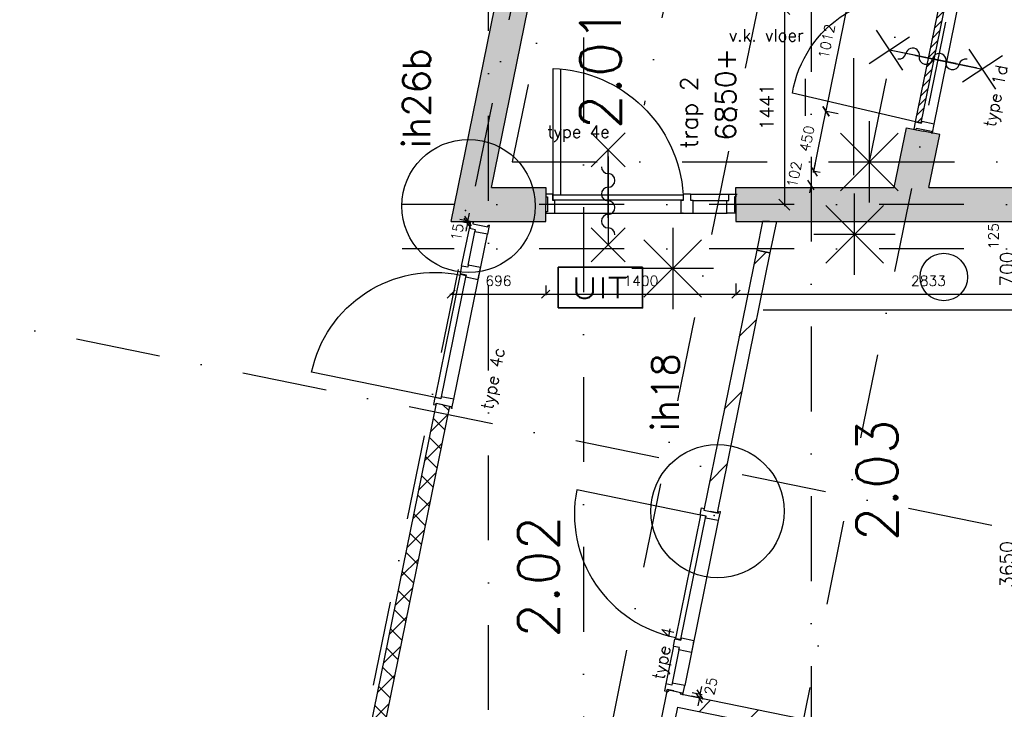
# Model space of a CAD drawing. Extents: x -33346 to 151546, y -8083 to 129543.
# Tile 60 of 68: x 32878 to 40124, y 85055 to 90134. Entities that reach past the tile are written whole.
import ezdxf
from ezdxf.enums import TextEntityAlignment as Align

# ---------------------------------------------------------------- set-up
doc = ezdxf.new("R2010")
doc.units = 0
doc.header["$LTSCALE"] = 50
doc.header["$MEASUREMENT"] = 0
doc.header["$PDSIZE"] = -1
doc.linetypes.add('DASHDOT', pattern=[25, 12.5, -6.25, 0, -6.25])
doc.linetypes.add('XREF2$0$DASHDOT', pattern=[25, 12.5, -6.25, 0, -6.25])
doc.layers.get('0').update_dxf_attribs({"linetype": 'CONTINUOUS'})
doc.layers.get('DEFPOINTS').update_dxf_attribs({"linetype": 'CONTINUOUS'})
for name, color, linetype in [('00', 7, 'CONTINUOUS'), ('_BRANDCOMPART', 6, 'DASHDOT'), ('_DETAILNUMMERS', 4, 'CONTINUOUS'), ('_DETAILNUMMERSTEKST', 4, 'CONTINUOUS'), ('A--A21--_F12--', 7, 'CONTINUOUS'), ('A--A21--_F123-', 9, 'CONTINUOUS'), ('A--A22--_F123-', 9, 'CONTINUOUS'), ('A--A32--_F-2--', 9, 'CONTINUOUS'), ('A--L21--', 3, 'CONTINUOUS'), ('A--L21--_F12--', 7, 'CONTINUOUS'), ('A--L21A1_BUITENWAND', 1, 'CONTINUOUS'), ('A--L22--_F-2--', 7, 'CONTINUOUS'), ('A--L32--', 7, 'CONTINUOUS'), ('A--L32--_F-23-', 2, 'CONTINUOUS'), ('A--L32--_F123-', 1, 'CONTINUOUS'), ('A--L32--_F123-DRAAIR', 7, 'CONTINUOUS'), ('A--L63--', 7, 'CONTINUOUS'), ('A--L63--_F123-', 7, 'CONTINUOUS'), ('A--L65--', 7, 'CONTINUOUS'), ('A--L65--_F-23-', 7, 'CONTINUOUS'), ('A--L65--_F123-', 7, 'CONTINUOUS'), ('A--L74--', 7, 'CONTINUOUS'), ('A--L90--', 7, 'CONTINUOUS'), ('A--M$1A-_F123-', 1, 'CONTINUOUS'), ('A--M1$A-_F123-', 1, 'CONTINUOUS'), ('A--T$1A-25_TEKST', 2, 'CONTINUOUS'), ('A--T$1A-_F123-_RNR', 4, 'CONTINUOUS'), ('A--T01A-18_TEKST', 1, 'CONTINUOUS'), ('A--T01A-70_TEKST', 5, 'CONTINUOUS'), ('A--T63--_F123-', 1, 'CONTINUOUS'), ('TEKST_KOZIJNMERK', 2, 'CONTINUOUS'), ('X--LR---_CP', 7, 'CONTINUOUS'), ('XREF2$0$A--L$7A-_STRAMIEN', 1, 'XREF2$0$DASHDOT'), ('XREF2$0$A--L$7AC3-_STRAMIE', 3, 'XREF2$0$DASHDOT'), ('XREF2$0$A--M$1A-_F123-', 1, 'CONTINUOUS')]:
    doc.layers.add(name, color=color, linetype=linetype)
doc.styles.add('ALFA-0_25', font='ROMANS')
doc.styles.add('B-01', font='SIMPLEX.SHX', dxfattribs={"width": 0.8, "height": 4.5})
doc.styles.add('HIEMSTRA', font='romans.shx')
doc.styles.add('XREF2$0$HIEMSTRA', font='romans.shx')
doc.dimstyles.get("Standard").update_dxf_attribs({"dimscale": 40, "dimtxt": 2.5, "dimasz": 2, "dimexe": 0.3, "dimexo": 0.3, "dimgap": 2, "dimtad": 1, "dimdec": 0, "dimzin": 0, "dimtxsty": 'HIEMSTRA', "dimblk1": 'OBLIQUE', "dimblk2": 'OBLIQUE', "dimsah": 1, "dimcen": -0.09, "dimdle": 0.3, "dimse1": 1, "dimclrd": 2, "dimclre": 2, "dimclrt": 3, "dimazin": 3, "dimtfac": 1, "dimtdec": 4, "dimtofl": 0, "dimtmove": 0, "dimatfit": 3, "dimtvp": 625, "dimtolj": 1, "dimtzin": 0})
doc.dimstyles.new('STANDARD$0', dxfattribs={"dimscale": 50, "dimtxt": 2.5, "dimasz": 2, "dimexe": 2, "dimexo": 0, "dimgap": 2, "dimtad": 1, "dimdec": 0, "dimzin": 0, "dimtxsty": 'ALFA-0_25', "dimblk1": 'OBLIQUE', "dimblk2": 'OBLIQUE', "dimsah": 1, "dimcen": -3, "dimdle": 2, "dimclrd": 1, "dimclre": 1, "dimclrt": 2, "dimazin": 3, "dimtfac": 0.666667, "dimtofl": 0, "dimtmove": 0, "dimatfit": 3, "dimtvp": 0.833333, "dimtolj": 1, "dimtzin": 0})
doc.dimstyles.new('XREF2$0$STANDARD', dxfattribs={"dimscale": 70, "dimtxt": 2.5, "dimasz": 2, "dimexe": 0.3, "dimexo": 0.3, "dimgap": 2, "dimtad": 1, "dimdec": 0, "dimzin": 0, "dimtxsty": 'XREF2$0$HIEMSTRA', "dimblk1": 'XREF2$0$_OBLIQUE', "dimblk2": 'XREF2$0$_OBLIQUE', "dimsah": 1, "dimcen": -0.09, "dimdle": 0.3, "dimclrd": 1, "dimclre": 1, "dimclrt": 4, "dimazin": 3, "dimtfac": 1, "dimtdec": 4, "dimtix": 1, "dimtofl": 0, "dimtmove": 0, "dimatfit": 3, "dimtvp": 625, "dimtolj": 1, "dimtzin": 0})

# ---------------------------------------------------------------- blocks, each defined once
blk = doc.blocks.new('DR_930TYPE4')
at = {"layer": 'A--L32--_F123-', "color": 1}
for p, q in [((67, 0), (1307, 0)), ((1038, -139), (1322, -139)), ((1057, -93.8), (1307, -93.8))]:
    blk.add_line(p, q, dxfattribs=at)
at = {"layer": 'A--L32--_F123-'}
for points in [[(0, -9), (0, 0), (67, 0), (67, -93.8), (52, -93.8), (52, -139), (0, -139), (0, -121), (12, -121), (12, -9), (0, -9)], [(969, 0), (1055, 0), (1057, 0), (1057, -93.8), (1057, -93.8), (1040, -93.8), (1040, -137), (1038, -139), (986, -139), (984, -137), (984, -93.8), (969, -93.8), (967, -93.8), (967, 0)], [(1374, -9), (1374, 0), (1307, 0), (1307, -93.8), (1322, -93.8), (1322, -139), (1374, -139), (1374, -121), (1362, -121), (1362, -9), (1374, -9)], [(54, -95.6), (54, -135.6), (980.1, -135.6), (977.1, -95.6), (54, -95.6)]]:
    blk.add_lwpolyline(points, close=True, dxfattribs=at)
blk.add_point((1374, 0), dxfattribs=at)
blk.add_point((1374, 0), dxfattribs=at)
at = {"layer": 'A--L32--_F123-DRAAIR', "color": 1}
blk.add_lwpolyline([(54, -135.6), (54, -1065.6, 0.414214), (973, -135.8)], format="xyb", dxfattribs=at)
at = {"layer": 'X--LR---_CP', "color": 1, "linetype": 'CONTINUOUS'}
blk.add_point((0, 0), dxfattribs=at)
at = {"layer": 'X--LR---_CP', "color": 1}
blk.add_point((982, 0), dxfattribs=at)
blk = doc.blocks.new('*U865')
at = {"layer": 'A--A22--_F123-', "linetype": 'CONTINUOUS'}
h = blk.add_hatch(dxfattribs=at)
h.set_pattern_fill('ALFALINE', color=256, scale=300, style=0)
h.set_pattern_definition([(45, (-37679.05, -85129.53), (-212.132, 212.132), [])])
h.paths.add_polyline_path([(0, 0), (39, -59), (-260.7, -1530.2), (-309.7, -1520.2), (-358.7, -1510.2), (-49, 10)])
at = {"layer": 'A--L22--_F-2--', "color": 3, "linetype": 'CONTINUOUS'}
for points in [[(-49, 10), (-49, 10), (-358.7, -1510.2), (-309.7, -1520.2)], [(39, -59), (39, -59), (-260.7, -1530.2), (-309.7, -1520.2)]]:
    blk.add_lwpolyline(points, dxfattribs=at)
blk = doc.blocks.new('*U864')
at = {"layer": 'A--A22--_F123-', "linetype": 'CONTINUOUS'}
h = blk.add_hatch(dxfattribs=at)
h.set_pattern_fill('ALFALINE', color=256, scale=300, style=0)
h.set_pattern_definition([(45, (-37679.05, -85129.53), (-212.132, 212.132), [])])
h.paths.add_polyline_path([(0, 0), (59, 39), (1728.1, -301), (1678.1, -341.8), (1628.1, -382.7), (39, -59)])
at = {"layer": 'A--L22--_F-2--', "color": 3, "linetype": 'CONTINUOUS'}
for points in [[(59, 39), (59, 39), (1728.1, -301), (1728.1, -301)], [(39, -59), (39, -59), (1628.1, -382.7), (1628.1, -382.7)]]:
    blk.add_lwpolyline(points, dxfattribs=at)
blk = doc.blocks.new('Q060089-')
at = {"layer": 'A--L63--_F123-', "color": 1, "linetype": 'CONTINUOUS'}
blk.add_lwpolyline([(0, 0), (0, 300), (620, 300), (620, 0)], close=True, dxfattribs=at)
at = {"layer": 'X--LR---_CP'}
blk.add_point((620, 0), dxfattribs=at)
blk.add_point((620, 0), dxfattribs=at)
blk.add_point((620, 0), dxfattribs=at)
at = {"layer": 'A--T63--_F123-', "style": 'ALFA-0_25', "width": 1.279785}
blk.add_text('UIT', height=150, dxfattribs=at).set_placement((96.2, 73.1), (507.6, 73.1), align=Align.FIT)
at = {"layer": 'A--L63--_F123-', "linetype": 'CONTINUOUS'}
mesh = blk.add_polyface(dxfattribs=at)
corners = [(0, 0), (0, 300), (620, 300), (620, 0)]
mesh.append_faces([[corners[k] for k in face] for face in [(0, 1, 1, 1), (1, 2, 2, 2), (2, 3, 3, 3), (3, 0, 0, 0)]])
mesh.append_faces([[corners[k] for k in face] for face in [(0, 3, 2, 1)]], dxfattribs={"vtx0": -1, "vtx1": -1, "vtx2": -1, "vtx3": -1})
blk = doc.blocks.new('*U841')
at = {"layer": 'A--A22--_F123-', "linetype": 'CONTINUOUS'}
h = blk.add_hatch(dxfattribs=at)
h.set_pattern_fill('ALFALINE', color=256, scale=300, style=0)
h.set_pattern_definition([(45, (-38395.54, -88646.86), (-212.132, 212.132), [])])
h.paths.add_polyline_path([(0, 0), (51, 0), (4.2, -229.9), (-44.8, -220), (-93.8, -210), (-51, 0)])
at = {"layer": 'A--L22--_F-2--', "color": 3, "linetype": 'CONTINUOUS'}
for points in [[(0, 0), (-51, 0), (-93.8, -210), (-44.8, -220)], [(0, 0), (51, 0), (4.2, -229.9), (-44.8, -220)]]:
    blk.add_lwpolyline(points, dxfattribs=at)
blk = doc.blocks.new('*U835')
at = {"layer": 'A--A22--_F123-', "linetype": 'CONTINUOUS'}
h = blk.add_hatch(dxfattribs=at)
h.set_pattern_fill('ALFAKRS', color=256, scale=120, style=0)
h.set_pattern_definition([(45, (-35993.07, -87298.56), (-84.85281, 84.85281), []), (135, (-35993.07, -87298.56), (-84.85281, -84.85281), [])])
h.paths.add_polyline_path([(0, 0), (49, -10), (-736.8, -3867.6), (-785.8, -3857.6), (-834.8, -3847.6), (-49, 10)])
at = {"layer": 'A--L22--_F-2--', "color": 2, "linetype": 'CONTINUOUS'}
for points in [[(0, 0), (-49, 10), (-834.8, -3847.6), (-785.8, -3857.6)], [(0, 0), (49, -10), (-736.8, -3867.6), (-785.8, -3857.6)]]:
    blk.add_lwpolyline(points, dxfattribs=at)
blk = doc.blocks.new('S060204-')
at = {"layer": 'A--L65--_F-23-', "color": 255}
blk.add_circle((0, 0), 0.0123, dxfattribs=at)
at = {"layer": 'A--L65--_F123-', "color": 1, "linetype": 'CONTINUOUS'}
for points in [[(-1.25, 6.25), (1.25, 3.75)], [(1.25, 6.25), (-1.25, 3.75)], [(0, 0), (0, 5)]]:
    blk.add_lwpolyline(points, dxfattribs=at)
blk = doc.blocks.new('S060205A')
at = {"layer": 'A--L65--_F-23-', "color": 255}
blk.add_circle((0, -0.0123), 0.0123, dxfattribs=at)
at = {"layer": 'A--L65--_F123-', "color": 1, "linetype": 'CONTINUOUS'}
blk.add_lwpolyline([(0, -0.0123), (0, 6.2377)], dxfattribs=at)
for points in [[(-0.5, 5.7377, 0.41), (0, 5.2377)], [(0, 4.2377, 1), (0, 5.2377)], [(0, 4.2377, 1), (0, 3.2377)], [(0, 2.2377, 1), (0, 3.2377)], [(0, 2.2377, 1), (0, 1.2377)], [(0.5, 0.7377, 0.41), (0, 1.2377)]]:
    blk.add_lwpolyline(points, format="xyb", dxfattribs=at)
at = {"layer": 'A--L65--', "xscale": -1}
blk.add_blockref('S060204-', (0, 1.4877), dxfattribs=at)
blk.add_blockref('S060204-', (0, 1.4877), dxfattribs=at)
at = {"layer": 'A--L65--', "rotation": 180}
blk.add_blockref('S060204-', (0, 4.4877), dxfattribs=at)
blk.add_blockref('S060204-', (0, 4.4877), dxfattribs=at)
blk = doc.blocks.new('XREF2$0$_OBLIQUE')
at = {"color": 0, "linetype": 'BYBLOCK'}
blk.add_line((-0.5, -0.5), (0.5, 0.5), dxfattribs=at)
blk = doc.blocks.new('*D1069')
at = {"layer": 'DEFPOINTS', "color": 0}
for p in [(-34829.8, 58000), (-39925.3, 56200), (-20789, 56200), (-26068.6, 55839.7), (-22022.7, 54568.3)]:
    blk.add_point(p, dxfattribs=at)
at = {"layer": 'XREF2$0$A--M$1A-_F123-', "color": 1}
blk.add_arc((-28112.1, 56200), 2075.1, 345, 359.99998, dxfattribs=at)
at = {"layer": 'XREF2$0$A--M$1A-_F123-', "color": 1, "xscale": 140, "yscale": 140, "zscale": 140}
for p, rotation in [((-26037.1, 56200), 89.99998316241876), ((-26107.8, 55662.9), 254.9999999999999)]:
    blk.add_blockref('XREF2$0$_OBLIQUE', p, dxfattribs=dict(at, rotation=rotation))
at = {"layer": 'XREF2$0$A--M$1A-_F123-', "color": 4, "insert": (-26280.4, 55958.8), "char_height": 175, "attachment_point": 5, "rotation": 82.49999, "style": 'XREF2$0$HIEMSTRA'}
blk.add_mtext('\\A1;15.00°', dxfattribs=at)
blk = doc.blocks.new('*U785')
at = {"layer": 'A--A21--_F123-', "linetype": 'CONTINUOUS'}
blk.add_hatch(color=256, dxfattribs=at).paths.add_polyline_path([(0, 0), (-147.9, -125), (1028.4, 5649.8), (1140.7, 5599.8), (1253, 5549.8), (147.9, 125)])
at = {"layer": 'A--A21--_F12--', "color": 8}
for points in [[(0, 0), (-147.9, -125), (1140.7, 5599.8), (1028.4, 5649.8)], [(1140.7, 5599.8), (1253, 5549.8), (0, 0), (147.9, 125)]]:
    blk.add_solid(points, dxfattribs=at)
at = {"layer": 'A--L21--_F12--', "color": 3, "linetype": 'CONTINUOUS'}
for points in [[(-147.9, -125), (-147.9, -125), (1028.4, 5649.8), (1028.4, 5649.8)], [(147.9, 125), (147.9, 125), (1253, 5549.8), (1253, 5549.8)]]:
    blk.add_lwpolyline(points, dxfattribs=at)
blk = doc.blocks.new('*U782')
at = {"layer": 'A--A21--_F123-', "linetype": 'CONTINUOUS'}
blk.add_hatch(color=256, dxfattribs=at).paths.add_polyline_path([(0, 0), (-147.9, -125), (548.1, -125), (548.1, 0), (548.1, 125), (147.9, 125)])
at = {"layer": 'A--A21--_F12--', "color": 8}
for points in [[(548.1, 0), (548.1, 125), (0, 0), (147.9, 125)], [(0, 0), (-147.9, -125), (548.1, 0), (548.1, -125)]]:
    blk.add_solid(points, dxfattribs=at)
at = {"layer": 'A--L21--_F12--', "color": 3, "linetype": 'CONTINUOUS'}
for points in [[(147.9, 125), (147.9, 125), (548.1, 125), (548.1, 0)], [(-147.9, -125), (-147.9, -125), (548.1, -125), (548.1, 0)]]:
    blk.add_lwpolyline(points, dxfattribs=at)
blk = doc.blocks.new('*U780')
at = {"layer": 'A--A21--_F123-', "linetype": 'CONTINUOUS'}
blk.add_hatch(color=256, dxfattribs=at).paths.add_polyline_path([(0, 0), (153, 125), (1691.1, 125), (1566.1, 0), (1441.1, -125), (0, -125)])
at = {"layer": 'A--A21--_F12--', "color": 8}
for points in [[(0, 0), (153, 125), (1566.1, 0), (1691.1, 125)], [(1566.1, 0), (1441.1, -125), (0, 0), (0, -125)]]:
    blk.add_solid(points, dxfattribs=at)
at = {"layer": 'A--L21--_F12--', "color": 3, "linetype": 'CONTINUOUS'}
for points in [[(153, 125), (153, 125), (1691.1, 125), (1691.1, 125)], [(0, -125), (0, -125), (1441.1, -125), (1441.1, -125)]]:
    blk.add_lwpolyline(points, dxfattribs=at)
blk = doc.blocks.new('*U779')
at = {"layer": 'A--A21--_F123-', "linetype": 'CONTINUOUS'}
blk.add_hatch(color=256, dxfattribs=at).paths.add_polyline_path([(0, 0), (0, 125), (1164.5, 125), (1266.6, 0), (1266.6, -125), (0, -125)])
at = {"layer": 'A--A21--_F12--', "color": 8}
for points in [[(0, 0), (0, 125), (1266.6, 0), (1164.5, 125)], [(1266.6, 0), (1266.6, -125), (0, 0), (0, -125)]]:
    blk.add_solid(points, dxfattribs=at)
at = {"layer": 'A--L21--_F12--', "color": 3, "linetype": 'CONTINUOUS'}
for points in [[(0, 0), (0, 125), (1164.5, 125), (1164.5, 125)], [(0, 0), (0, -125), (1266.6, -125), (1266.6, -125)]]:
    blk.add_lwpolyline(points, dxfattribs=at)
blk = doc.blocks.new('*U776')
at = {"layer": 'A--A21--_F123-', "linetype": 'CONTINUOUS'}
blk.add_hatch(color=256, dxfattribs=at).paths.add_polyline_path([(0, 0), (-102.1, 125), (-12.2, 566.3), (110.3, 541.4), (232.8, 516.4), (153, 125)])
at = {"layer": 'A--A21--_F12--', "color": 8}
for points in [[(0, 0), (-102.1, 125), (110.3, 541.4), (-12.2, 566.3)], [(110.3, 541.4), (232.8, 516.4), (0, 0), (153, 125)]]:
    blk.add_solid(points, dxfattribs=at)
at = {"layer": 'A--L21--_F12--', "color": 3, "linetype": 'CONTINUOUS'}
for points in [[(-102.1, 125), (-102.1, 125), (-12.2, 566.3), (110.3, 541.4)], [(153, 125), (153, 125), (232.8, 516.4), (110.3, 541.4)]]:
    blk.add_lwpolyline(points, dxfattribs=at)
blk = doc.blocks.new('*U767')
at = {"layer": 'A--A22--_F123-', "linetype": 'CONTINUOUS'}
h = blk.add_hatch(dxfattribs=at)
h.set_pattern_fill('ALFALINE', color=256, scale=300, style=0)
h.set_pattern_definition([(45, (-38350.73, -88426.9), (-212.132, 212.132), [])])
h.paths.add_polyline_path([(0, 0), (49, -10), (-340.8, -1923.8), (-389.8, -1913.8), (-438.8, -1903.8), (-49, 10)])
at = {"layer": 'A--L22--_F-2--', "color": 3, "linetype": 'CONTINUOUS'}
for points in [[(0, 0), (-49, 10), (-438.8, -1903.8), (-389.8, -1913.8)], [(0, 0), (49, -10), (-340.8, -1923.8), (-389.8, -1913.8)]]:
    blk.add_lwpolyline(points, dxfattribs=at)
blk = doc.blocks.new('_OBLIQUE')
at = {"color": 0, "linetype": 'BYBLOCK'}
blk.add_line((-0.5, -0.5), (0.5, 0.5), dxfattribs=at)
blk = doc.blocks.new('*D216')
at = {"layer": 'A--M$1A-_F123-', "color": 2, "linetype": 'CONTINUOUS'}
for p, q in [((38505.3, 90224.9), (38505.3, 88759.9)), ((38517.3, 88771.9), (38517.3, 88771.9))]:
    blk.add_line(p, q, dxfattribs=at)
at = {"layer": 'DEFPOINTS', "color": 0, "linetype": 'CONTINUOUS'}
for p in [(38505.3, 90212.9), (38505.3, 88771.9), (38505.3, 88771.9)]:
    blk.add_point(p, dxfattribs=at)
at = {"layer": 'A--M$1A-_F123-', "color": 2, "linetype": 'CONTINUOUS', "xscale": 80, "yscale": 80, "zscale": 80}
for p, rotation in [((38505.3, 90212.9), 90), ((38505.3, 88771.9), 270)]:
    blk.add_blockref('_OBLIQUE', p, dxfattribs=dict(at, rotation=rotation))
at = {"layer": 'A--M$1A-_F123-', "color": 3, "linetype": 'CONTINUOUS', "insert": (38375.3, 89492.4), "char_height": 100, "attachment_point": 5, "rotation": 90, "style": 'HIEMSTRA'}
blk.add_mtext('\\A1;1441', dxfattribs=at)
blk = doc.blocks.new('*D250')
at = {"color": 2, "linetype": 'BYBLOCK'}
for p, q in [((40746.9, 87946.9), (40745.2, 87946.9)), ((40757.2, 84284.9), (40757.2, 87958.9))]:
    blk.add_line(p, q, dxfattribs=at)
at = {"layer": 'DEFPOINTS', "color": 0, "linetype": 'BYBLOCK'}
for p in [(40757.2, 87946.9), (40758.9, 87946.9), (40758.9, 84296.9)]:
    blk.add_point(p, dxfattribs=at)
at = {"color": 2, "linetype": 'BYBLOCK', "xscale": 80, "yscale": 80, "zscale": 80}
for p, rotation in [((40757.2, 87946.9), 90), ((40757.2, 84296.9), 270)]:
    blk.add_blockref('_OBLIQUE', p, dxfattribs=dict(at, rotation=rotation))
at = {"color": 3, "linetype": 'BYBLOCK', "insert": (40627.2, 86121.9), "char_height": 100, "attachment_point": 5, "rotation": 90, "style": 'HIEMSTRA'}
blk.add_mtext('\\A1;3650', dxfattribs=at)
blk = doc.blocks.new('*D252')
at = {"color": 2, "linetype": 'BYBLOCK'}
blk.add_line((40757.2, 87934.9), (40757.2, 88658.9), dxfattribs=at)
at = {"layer": 'DEFPOINTS', "color": 0, "linetype": 'BYBLOCK'}
for p in [(40757.2, 88646.9), (40757.2, 88646.9), (40757.2, 87946.9)]:
    blk.add_point(p, dxfattribs=at)
at = {"color": 2, "linetype": 'BYBLOCK', "xscale": 80, "yscale": 80, "zscale": 80}
for p, rotation in [((40757.2, 88646.9), 90), ((40757.2, 87946.9), 270)]:
    blk.add_blockref('_OBLIQUE', p, dxfattribs=dict(at, rotation=rotation))
at = {"color": 3, "linetype": 'BYBLOCK', "insert": (40627.2, 88296.9), "char_height": 100, "attachment_point": 5, "rotation": 90, "style": 'HIEMSTRA'}
blk.add_mtext('\\A1;700', dxfattribs=at)
blk = doc.blocks.new('*D383')
at = {"layer": 'A--M$1A-_F123-', "color": 2, "linetype": 'CONTINUOUS'}
for p, q in [((36044.4, 88113.2), (36758.4, 88113.2)), ((36749.4, 88175.5), (36749.4, 88104.2))]:
    blk.add_line(p, q, dxfattribs=at)
at = {"layer": 'DEFPOINTS', "color": 0, "linetype": 'CONTINUOUS'}
for p in [(36053.4, 88184.5), (36749.4, 88184.5), (36749.4, 88113.2)]:
    blk.add_point(p, dxfattribs=at)
at = {"layer": 'A--M$1A-_F123-', "color": 2, "linetype": 'CONTINUOUS', "xscale": 60, "yscale": 60, "zscale": 60, "rotation": 180}
blk.add_blockref('_OBLIQUE', (36053.4, 88113.2), dxfattribs=at)
at = {"layer": 'A--M$1A-_F123-', "color": 2, "linetype": 'CONTINUOUS', "xscale": 60, "yscale": 60, "zscale": 60}
blk.add_blockref('_OBLIQUE', (36749.4, 88113.2), dxfattribs=at)
at = {"layer": 'A--M$1A-_F123-', "color": 3, "linetype": 'CONTINUOUS', "insert": (36401.4, 88210.7), "char_height": 75, "attachment_point": 5, "style": 'HIEMSTRA'}
blk.add_mtext('\\A1;696', dxfattribs=at)
blk = doc.blocks.new('*D384')
at = {"layer": 'A--M$1A-_F123-', "color": 2, "linetype": 'CONTINUOUS'}
for p, q in [((38149.4, 88190.1), (38149.4, 88104.2)), ((36740.4, 88113.2), (38158.4, 88113.2))]:
    blk.add_line(p, q, dxfattribs=at)
at = {"layer": 'DEFPOINTS', "color": 0, "linetype": 'CONTINUOUS'}
for p in [(38149.4, 88199.1), (36749.4, 88127.9), (38149.4, 88113.2)]:
    blk.add_point(p, dxfattribs=at)
at = {"layer": 'A--M$1A-_F123-', "color": 2, "linetype": 'CONTINUOUS', "xscale": 60, "yscale": 60, "zscale": 60, "rotation": 180}
blk.add_blockref('_OBLIQUE', (36749.4, 88113.2), dxfattribs=at)
at = {"layer": 'A--M$1A-_F123-', "color": 2, "linetype": 'CONTINUOUS', "xscale": 60, "yscale": 60, "zscale": 60}
blk.add_blockref('_OBLIQUE', (38149.4, 88113.2), dxfattribs=at)
at = {"layer": 'A--M$1A-_F123-', "color": 3, "linetype": 'CONTINUOUS', "insert": (37449.4, 88210.7), "char_height": 75, "attachment_point": 5, "style": 'HIEMSTRA'}
blk.add_mtext('\\A1;1400', dxfattribs=at)
blk = doc.blocks.new('*D385')
at = {"layer": 'A--M$1A-_F123-', "color": 2, "linetype": 'CONTINUOUS'}
for p, q in [((40982.2, 88183.3), (40982.2, 88104.2)), ((38140.4, 88113.2), (40991.2, 88113.2))]:
    blk.add_line(p, q, dxfattribs=at)
at = {"layer": 'DEFPOINTS', "color": 0, "linetype": 'CONTINUOUS'}
for p in [(38149.4, 88192.3), (40982.2, 88192.3), (40982.2, 88113.2)]:
    blk.add_point(p, dxfattribs=at)
at = {"layer": 'A--M$1A-_F123-', "color": 2, "linetype": 'CONTINUOUS', "xscale": 60, "yscale": 60, "zscale": 60, "rotation": 180}
blk.add_blockref('_OBLIQUE', (38149.4, 88113.2), dxfattribs=at)
at = {"layer": 'A--M$1A-_F123-', "color": 2, "linetype": 'CONTINUOUS', "xscale": 60, "yscale": 60, "zscale": 60}
blk.add_blockref('_OBLIQUE', (40982.2, 88113.2), dxfattribs=at)
at = {"layer": 'A--M$1A-_F123-', "color": 3, "linetype": 'CONTINUOUS', "insert": (39565.8, 88210.7), "char_height": 75, "attachment_point": 5, "style": 'HIEMSTRA'}
blk.add_mtext('\\A1;2833', dxfattribs=at)
blk = doc.blocks.new('*D386')
at = {"layer": 'A--M$1A-_F123-', "color": 2, "linetype": 'CONTINUOUS'}
for p, q in [((38722.6, 89017.2), (38734.6, 89076)), ((38768.1, 89007.9), (38713.8, 89019)), ((38702.2, 88917.3), (38690.3, 88858.5))]:
    blk.add_line(p, q, dxfattribs=at)
at = {"layer": 'DEFPOINTS', "color": 0, "linetype": 'CONTINUOUS'}
for p in [(38722.6, 89017.2), (38777, 89006.1), (38756.6, 88906.2)]:
    blk.add_point(p, dxfattribs=at)
at = {"layer": 'A--M$1A-_F123-', "color": 2, "linetype": 'CONTINUOUS', "xscale": 60, "yscale": 60, "zscale": 60}
for p, rotation in [((38722.6, 89017.2), 258.486290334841), ((38702.2, 88917.3), 78.486290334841)]:
    blk.add_blockref('_OBLIQUE', p, dxfattribs=dict(at, rotation=rotation))
at = {"layer": 'A--M$1A-_F123-', "color": 3, "linetype": 'CONTINUOUS', "insert": (38578.7, 88994.5), "char_height": 75, "attachment_point": 5, "rotation": 78.48629, "style": 'HIEMSTRA'}
blk.add_mtext('\\A1;102', dxfattribs=at)
blk = doc.blocks.new('*D390')
at = {"layer": 'A--M$1A-_F123-', "color": 2, "linetype": 'CONTINUOUS'}
blk.add_line((40274.1, 88637.9), (40274.1, 88780.9), dxfattribs=at)
at = {"layer": 'DEFPOINTS', "color": 0, "linetype": 'CONTINUOUS'}
for p in [(40274.1, 88771.9), (40274.1, 88771.9), (40274.1, 88646.9)]:
    blk.add_point(p, dxfattribs=at)
at = {"layer": 'A--M$1A-_F123-', "color": 2, "linetype": 'CONTINUOUS', "xscale": 60, "yscale": 60, "zscale": 60}
for p, rotation in [((40274.1, 88771.9), 90), ((40274.1, 88646.9), 270)]:
    blk.add_blockref('_OBLIQUE', p, dxfattribs=dict(at, rotation=rotation))
at = {"layer": 'A--M$1A-_F123-', "color": 3, "linetype": 'CONTINUOUS', "insert": (40045, 88539.4), "char_height": 75, "attachment_point": 5, "rotation": 90, "style": 'HIEMSTRA'}
blk.add_mtext('\\A1;125', dxfattribs=at)
blk = doc.blocks.new('*D421')
at = {"color": 1, "linetype": 'BYBLOCK'}
for p, q in [((36176.1, 88651.1), (36187.5, 88710)), ((36189.5, 88633.4), (36114.4, 88647.8)), ((36192.3, 88648), (36117.2, 88662.4)), ((36173.3, 88636.5), (36162, 88577.5)), ((36176.1, 88651.1), (36173.3, 88636.5))]:
    blk.add_line(p, q, dxfattribs=at)
at = {"layer": 'DEFPOINTS', "color": 0, "linetype": 'BYBLOCK'}
for p in [(36173.3, 88636.5), (36189.5, 88633.4), (36192.3, 88648)]:
    blk.add_point(p, dxfattribs=at)
at = {"color": 1, "linetype": 'BYBLOCK', "xscale": 60, "yscale": 60, "zscale": 60}
for p, rotation in [((36173.3, 88636.5), 79.10587081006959), ((36176.1, 88651.1), 259.1058708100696)]:
    blk.add_blockref('_OBLIQUE', p, dxfattribs=dict(at, rotation=rotation))
at = {"color": 2, "linetype": 'BYBLOCK', "insert": (36097.4, 88569.1), "char_height": 75, "attachment_point": 5, "rotation": 79.10587, "style": 'ALFA-0_25'}
blk.add_mtext('\\A1;15', dxfattribs=at)
blk = doc.blocks.new('*D424')
at = {"color": 1, "linetype": 'BYBLOCK'}
for p, q in [((37885, 85164.1), (37897, 85222.9)), ((37895.5, 85136.5), (37821.2, 85151.6)), ((37900.5, 85160.9), (37826.2, 85176.1)), ((37880, 85139.6), (37868, 85080.8)), ((37885, 85164.1), (37880, 85139.6))]:
    blk.add_line(p, q, dxfattribs=at)
at = {"layer": 'DEFPOINTS', "color": 0, "linetype": 'BYBLOCK'}
for p in [(37880, 85139.6), (37900.5, 85160.9), (37895.5, 85136.5)]:
    blk.add_point(p, dxfattribs=at)
at = {"color": 1, "linetype": 'BYBLOCK', "xscale": 60, "yscale": 60, "zscale": 60}
for p, rotation in [((37880, 85139.6), 78.48629033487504), ((37885, 85164.1), 258.486290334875)]:
    blk.add_blockref('_OBLIQUE', p, dxfattribs=dict(at, rotation=rotation))
at = {"color": 2, "linetype": 'BYBLOCK', "insert": (37963.7, 85225.8), "char_height": 75, "attachment_point": 5, "rotation": 78.48629, "style": 'ALFA-0_25'}
blk.add_mtext('\\A1;25', dxfattribs=at)
blk = doc.blocks.new('DETAILNR')
at = {"layer": '_DETAILNUMMERS'}
blk.add_circle((32.9, -23.2), 490.7, dxfattribs=at)
at = {"layer": 'X--LR---_CP'}
blk.add_point((0, 0), dxfattribs=at)
at = {"layer": '_DETAILNUMMERSTEKST', "style": 'ALFA-0_25'}
blk.add_attdef('DETAILNR', text='', height=200, rotation=90, dxfattribs=at).set_placement((-618.4, 223.8), align=Align.RIGHT)
blk = doc.blocks.new('FIJN_SCHUURWERK')
at = {"layer": '00', "color": 4}
for p, q in [((-0.000025, 300), (-0.000025, -300)), ((-212.132075, 212.132), (212.132025, -212.132)), ((-212.131875, -212.132), (212.132025, 212.13215)), ((-299.999975, 0), (299.999975, 0))]:
    blk.add_line(p, q, dxfattribs=at)
blk = doc.blocks.new('*D480')
at = {"layer": 'A--M$1A-_F123-', "color": 2, "linetype": 'CONTINUOUS'}
for p, q in [((38720.7, 89008.5), (38814.2, 89467.5)), ((38901.7, 89440.5), (38803.6, 89460.4))]:
    blk.add_line(p, q, dxfattribs=at)
at = {"layer": 'DEFPOINTS', "color": 0, "linetype": 'CONTINUOUS'}
for p in [(38812.4, 89458.6), (38910.6, 89438.7), (38820.7, 88997.3)]:
    blk.add_point(p, dxfattribs=at)
at = {"layer": 'A--M$1A-_F123-', "color": 2, "linetype": 'CONTINUOUS', "xscale": 60, "yscale": 60, "zscale": 60}
for p, rotation in [((38812.4, 89458.6), 78.48629033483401), ((38722.5, 89017.3), 258.4862903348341)]:
    blk.add_blockref('_OBLIQUE', p, dxfattribs=dict(at, rotation=rotation))
at = {"layer": 'A--M$1A-_F123-', "color": 3, "linetype": 'CONTINUOUS', "insert": (38671.9, 89257.5), "char_height": 75, "attachment_point": 5, "rotation": 78.48629, "style": 'HIEMSTRA'}
blk.add_mtext('\\A1;450', dxfattribs=at)
blk = doc.blocks.new('*D481')
at = {"layer": 'A--M$1A-_F123-', "color": 2, "linetype": 'CONTINUOUS'}
for p, q in [((38731.2, 90508), (39022.1, 90448.7)), ((38809.5, 89449.9), (39015.1, 90459.3))]:
    blk.add_line(p, q, dxfattribs=at)
at = {"layer": 'DEFPOINTS', "color": 0, "linetype": 'CONTINUOUS'}
for p in [(38722.4, 90509.8), (39013.3, 90450.5), (38520.4, 89517.9)]:
    blk.add_point(p, dxfattribs=at)
at = {"layer": 'A--M$1A-_F123-', "color": 2, "linetype": 'CONTINUOUS', "xscale": 60, "yscale": 60, "zscale": 60}
for p, rotation in [((39013.3, 90450.5), 78.48629033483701), ((38811.3, 89458.7), 258.486290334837)]:
    blk.add_blockref('_OBLIQUE', p, dxfattribs=dict(at, rotation=rotation))
at = {"layer": 'A--M$1A-_F123-', "color": 3, "linetype": 'CONTINUOUS', "insert": (38816.8, 89974.1), "char_height": 75, "attachment_point": 5, "rotation": 78.48629, "style": 'HIEMSTRA'}
blk.add_mtext('\\A1;1012', dxfattribs=at)
blk = doc.blocks.new('*U537')
at = {"layer": 'A--A22--_F123-', "linetype": 'CONTINUOUS'}
h = blk.add_hatch(dxfattribs=at)
h.set_pattern_fill('ALFALINE', color=256, scale=300, style=0)
h.set_pattern_definition([(45, (-37691.43, -85190.28), (-212.132, 212.132), [])])
h.paths.add_polyline_path([(0, 0), (49, -10), (46.6, -21.7), (-12.4, -60.8), (-61.4, -50.8), (-49, 10)])
at = {"layer": 'A--L22--_F-2--', "color": 3, "linetype": 'CONTINUOUS'}
for points in [[(0, 0), (-49, 10), (-61.4, -50.8), (-61.4, -50.8)], [(0, 0), (49, -10), (46.6, -21.7), (46.6, -21.7)]]:
    blk.add_lwpolyline(points, dxfattribs=at)
blk = doc.blocks.new('XREF2')
at = {"layer": 'XREF2$0$A--L$7A-_STRAMIEN'}
for p, q in [((-35891.838, 68312.934), (-38143.948, 57257.004)), ((-37267.128, 67072.391), (-42080.555, 43442.586)), ((-35527.847, 66718.097), (-57057.909, -38976.081)), ((-34180.516, 66443.644), (-38993.943, 42813.838)), ((-39289.938, 9050), (-39289.938, 63702.184)), ((-36914.938, 63128.251), (-36914.938, 23800)), ((-33134.932, 53662.677), (-52552.117, 57617.987)), ((-20789.004, 56524.999), (-39925.329, 56525.003)), ((-20789.004, 56199.999), (-39925.329, 56200.005))]:
    blk.add_line(p, q, dxfattribs=at)
at = {"layer": 'XREF2$0$A--L$7AC3-_STRAMIE'}
blk.add_line((-38589.938, 89008.057), (-38589.938, -5393.534), dxfattribs=at)
at = {"layer": 'XREF2$0$A--M$1A-_F123-'}
dim = blk.add_angular_dim_2l(base=(-26068.592, 55839.672), line1=((-34829.812, 58000.002), (-22022.7, 54568.347)), line2=((-20789.004, 56199.999), (-39925.329, 56200.005)), dimstyle='XREF2$0$STANDARD', override={"dimdec": 2, "dimadec": 2}, dxfattribs=at)
dim.commit()
dim.dimension.update_dxf_attribs({"geometry": '*D1069', "text_midpoint": (-26280.373, 55958.847)})

msp = doc.modelspace()

# ---------------------------------------------------------------- hatches: boundary and pattern name
at = {"layer": 'A--A32--_F-2--'}
h = msp.add_hatch(dxfattribs=at)
h.set_pattern_fill('ALFALINE', color=9, scale=40, style=0)
h.set_pattern_definition([(45, (0, 0), (-28.284271, 28.284271), [])])
h.paths.add_polyline_path([(39566.8, 89851), (39606, 89843), (39690.8, 90259.4), (39651.6, 90267.4)])
h.paths.add_polyline_path([(39471.2, 89381.6), (39510.4, 89373.6), (39606, 89843), (39566.8, 89851)])

# ---------------------------------------------------------------- linework, layer by layer
at = {"layer": '_BRANDCOMPART'}
msp.add_line((39131.5, 89086.5), (42215, 89086.5), dxfattribs=at)
msp.add_lwpolyline([(37866.8, 95780.1), (36503.4, 89086.5), (39131.5, 89086.5), (40494.1, 95780.1)], dxfattribs=at)
at = {"layer": 'A--L21A1_BUITENWAND'}
for p, q in [((39013.6, 89851.3), (39013.6, 88989.5)), ((36860.6, 88844.9), (36861.6, 89771.2)), ((38659.2, 89697.5), (38659.2, 89426.5))]:
    msp.add_line(p, q, dxfattribs=at)
at = {"layer": 'A--L32--_F-23-', "color": 2, "linetype": 'CONTINUOUS'}
msp.add_lwpolyline([(39510.4, 89373.6), (39471.2, 89381.6), (39651.6, 90267.4), (39690.8, 90259.4), (39510.4, 89373.6)], close=True, dxfattribs=at)
at = {"layer": 'A--L32--_F-23-'}
msp.add_lwpolyline([(39585.6, 89301.2), (39594.4, 89299.4), (39607.8, 89365), (39515.9, 89383.7), (39512.9, 89369), (39468.6, 89378.1), (39458.2, 89327.1), (39475.8, 89323.5), (39478.2, 89335.3), (39588, 89312.9), (39585.6, 89301.2)], close=True, dxfattribs=at)
at = {"layer": 'A--L32--_F123-', "color": 1}
for p, q in [((39607.8, 89365), (39792, 90269.4)), ((37814.4, 88848.4), (38158.4, 88848.4)), ((37833.4, 88803.1), (38083.4, 88803.1)), ((36816.4, 88709.4), (38083.4, 88709.4))]:
    msp.add_line(p, q, dxfattribs=at)
msp.add_lwpolyline([(39471.2, 89381.6), (38564.9, 89591.7, -0.454447), (39651.6, 90267.4)], format="xyb", dxfattribs=at)
at = {"layer": 'A--L32--_F123-'}
for points in [[(36749.4, 88718.4), (36749.4, 88709.4), (36816.4, 88709.4), (36816.4, 88803.1), (36801.4, 88803.1), (36801.4, 88848.4), (36749.4, 88848.4), (36749.4, 88830.4), (36761.4, 88830.4), (36761.4, 88718.4), (36749.4, 88718.4)], [(36803.4, 88804.9), (36803.4, 88844.9), (37760.4, 88844.9), (37760.4, 88804.9), (36803.4, 88804.9)], [(37745.4, 88709.4), (37831.4, 88709.4), (37833.4, 88709.4), (37833.4, 88803.1), (37833.4, 88803.1), (37816.4, 88803.1), (37816.4, 88846.4), (37814.4, 88848.4), (37762.4, 88848.4), (37760.4, 88846.4), (37760.4, 88803.1), (37745.4, 88803.1), (37743.4, 88803.1), (37743.4, 88709.4)], [(38149.4, 88718.4), (38149.4, 88709.4), (38082.4, 88709.4), (38082.4, 88803.1), (38097.4, 88803.1), (38097.4, 88848.4), (38149.4, 88848.4), (38149.4, 88830.4), (38137.4, 88830.4), (38137.4, 88718.4), (38149.4, 88718.4)]]:
    msp.add_lwpolyline(points, close=True, dxfattribs=at)
msp.add_point((38149.4, 88709.4), dxfattribs=at)
msp.add_point((38149.4, 88709.4), dxfattribs=at)
at = {"layer": 'A--L32--_F123-DRAAIR', "color": 1}
msp.add_lwpolyline([(36803.4, 88844.9), (36803.4, 89774.9, -0.386041), (37760.4, 88844.9)], format="xyb", dxfattribs=at)
at = {"layer": 'A--L74--'}
msp.add_line((38349.9, 87996.9), (40857.1, 87996.9), dxfattribs=at)
msp.add_circle((39678.8, 88238.9), 175, dxfattribs=at)
at = {"layer": 'X--LR---_CP', "linetype": 'CONTINUOUS'}
msp.add_point((39594.4, 89299.4), dxfattribs=at)
msp.add_point((39594.4, 89299.4), dxfattribs=at)
at = {"layer": 'X--LR---_CP', "color": 1}
msp.add_point((37758.4, 88709.4), dxfattribs=at)

# ---------------------------------------------------------------- block references
at = {"layer": '00', "linetype": 'CONTINUOUS'}
ref = msp.add_blockref('DETAILNR', (36158.6, 88728.9), dxfattribs=dict(at, rotation=90))
ref.add_attrib('DETAILNR', 'ih26b', dxfattribs={"layer": '_DETAILNUMMERSTEKST', "height": 200, "rotation": 90, "style": 'ALFA-0_25'}).set_placement((35898.3, 89925.1), align=Align.RIGHT)
ref = msp.add_blockref('DETAILNR', (37990, 86481.7), dxfattribs=dict(at, rotation=90))
ref.add_attrib('DETAILNR', 'ih18', dxfattribs={"layer": '_DETAILNUMMERSTEKST', "height": 200, "rotation": 90, "style": 'ALFA-0_25'}).set_placement((37729.6, 87677.9), align=Align.RIGHT)
at = {"layer": 'A--L21--', "linetype": 'CONTINUOUS'}
for name, p in [('*U785', (36201.3, 88771.9)), ('*U776', (39416, 88771.9)), ('*U782', (36201.3, 88771.9)), ('*U779', (38149.4, 88771.9)), ('*U780', (39416, 88771.9)), ('*U841', (38395.5, 88646.9)), ('*U767', (38350.7, 88426.9)), ('*U835', (35993.1, 87298.6)), ('*U865', (37679.1, 85129.5)), ('*U537', (37691.4, 85190.3)), ('*U864', (37679.1, 85129.5))]:
    msp.add_blockref(name, p, dxfattribs=at)
at = {"layer": 'A--L32--', "linetype": 'CONTINUOUS', "xscale": -0.9999999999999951, "rotation": 258.4862903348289}
msp.add_blockref('DR_930TYPE4', (36059.6, 87272.8), dxfattribs=at)
at = {"layer": 'A--L32--', "linetype": 'CONTINUOUS', "rotation": 258.4862903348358}
msp.add_blockref('DR_930TYPE4', (38032.9, 86510.7), dxfattribs=at)
at = {"layer": 'A--L63--', "linetype": 'CONTINUOUS'}
msp.add_blockref('Q060089-', (36840.3, 88011.2), dxfattribs=at)
at = {"layer": 'A--L65--', "xscale": 100, "yscale": 100, "zscale": 2}
for p, rotation in [((39913.8, 89780.3), 78.4825803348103), ((37209, 89123.7), 180)]:
    msp.add_blockref('S060205A', p, dxfattribs=dict(at, rotation=rotation))
at = {"layer": 'A--L90--'}
for p, rotation in [((39131.5, 89086.5), 90), ((39022.1, 88553.8), 90), ((37684.1, 88301.6), 270)]:
    msp.add_blockref('FIJN_SCHUURWERK', p, dxfattribs=dict(at, rotation=rotation))
at = {"layer": 'A--T01A-70_TEKST', "color": 4}
msp.add_blockref('XREF2', (75617.3, 32246.9), dxfattribs=at)

# ---------------------------------------------------------------- texts
at = {"layer": 'A--T$1A-25_TEKST', "style": 'B-01'}
msp.add_text('trap 2', height=125, rotation=90, dxfattribs=at).set_placement((37866.8, 89184.5))
at = {"layer": 'A--T$1A-_F123-_RNR', "style": 'ALFA-0_25'}
for s, height, p in [('2.01', 300, (37301.8, 89326.3)), ('6850+', 150, (38147.7, 89244)), ('2.03', 300, (39337.3, 86292.4)), ('2.02', 300, (36845.8, 85581.1))]:
    msp.add_text(s, height=height, rotation=90, dxfattribs=at).set_placement(p)
at = {"layer": 'A--T01A-18_TEKST', "style": 'HIEMSTRA'}
msp.add_text('v.k. vloer', height=90, dxfattribs=at).set_placement((38096.8, 89974))
at = {"layer": 'TEKST_KOZIJNMERK', "style": 'B-01'}
for s, p in [('type 1d', (40057.5, 89337.9)), ('type 4c', (36358.4, 87257.8)), ('type 4', (37619.5, 85269))]:
    msp.add_text(s, height=90, rotation=78.486, dxfattribs=at).set_placement(p)
msp.add_text('type 4e', height=90, dxfattribs=at).set_placement((36760.4, 89264.3))

# ---------------------------------------------------------------- dimensions: what is measured, and where the dimension line sits
at = {"layer": 'A--M$1A-_F123-', "linetype": 'CONTINUOUS'}
for p1, p2, distance, dimstyle, override, picture, middle in [((38520.4, 89517.9), (38722.4, 90509.8), -296.9, 'STANDARD$0', {"dimscale": 30, "dimexe": 0.3, "dimexo": 0.3, "dimtxsty": 'HIEMSTRA', "dimcen": -0.09, "dimdle": 0.3, "dimse1": 1, "dimclrd": 2, "dimclre": 2, "dimclrt": 3, "dimtfac": 1, "dimtdec": 4, "dimtvp": 625}, '*D481', (38816.8, 89974.1)), ((38820.7, 88997.3), (38910.6, 89438.7), 100.2, 'STANDARD$0', {"dimscale": 30, "dimexe": 0.3, "dimexo": 0.3, "dimtxsty": 'HIEMSTRA', "dimcen": -0.09, "dimdle": 0.3, "dimse1": 1, "dimclrd": 2, "dimclre": 2, "dimclrt": 3, "dimtfac": 1, "dimtdec": 4, "dimtvp": 625}, '*D480', (38671.9, 89257.5)), ((38756.6, 88906.2), (38777, 89006.1), 55.5, 'STANDARD', {"dimscale": 30}, '*D386', (38578.7, 88994.5))]:
    dim = msp.add_aligned_dim(p1=p1, p2=p2, distance=distance, dimstyle=dimstyle, override=override, dxfattribs=at)
    dim.commit()
    dim.dimension.update_dxf_attribs({"geometry": picture, "text_midpoint": middle})
dim = msp.add_linear_dim(base=(38505.3, 88771.9), p1=(38505.3, 90212.9), p2=(38505.3, 88771.9), angle=90, dimstyle='STANDARD', dxfattribs=at)
dim.commit()
dim.dimension.update_dxf_attribs({"geometry": '*D216', "text_midpoint": (38375.3, 89492.4)})
dim = msp.add_linear_dim(base=(40274.1, 88771.9), p1=(40274.1, 88646.9), p2=(40274.1, 88771.9), angle=90, dimstyle='STANDARD', override={"dimscale": 30}, dxfattribs=at)
dim.commit()
dim.dimension.update_dxf_attribs({"geometry": '*D390', "text_midpoint": (40045, 88539.4), "dimtype": 160})
for base, p1, p2, picture, middle in [((40274.1, 88646.9), (40274.1, 87946.9), (40274.1, 88646.9), '*D252', (40144.1, 88296.9)), ((40274.1, 87946.9), (40275.9, 84296.9), (40275.9, 87946.9), '*D250', (40144.1, 86121.9))]:
    dim = msp.add_linear_dim(base=base, p1=p1, p2=p2, angle=90, dimstyle='STANDARD', dxfattribs=at)
    dim.commit()
    dim.dimension.update_dxf_attribs({"geometry": picture, "text_midpoint": middle, "insert": (-483.1, 0)})
for base, p1, p2, picture, middle in [((36749.4, 88113.2), (36053.4, 88184.5), (36749.4, 88184.5), '*D383', (36401.4, 88210.7)), ((38149.4, 88113.2), (36749.4, 88127.9), (38149.4, 88199.1), '*D384', (37449.4, 88210.7)), ((40982.2, 88113.2), (38149.4, 88192.3), (40982.2, 88192.3), '*D385', (39565.8, 88210.7))]:
    dim = msp.add_linear_dim(base=base, p1=p1, p2=p2, dimstyle='STANDARD', override={"dimscale": 30}, dxfattribs=at)
    dim.commit()
    dim.dimension.update_dxf_attribs({"geometry": picture, "text_midpoint": middle})
at = {"layer": 'A--M1$A-_F123-'}
for base, p1, p2, angle, picture, middle in [((36173.3, 88636.5), (36192.3, 88648), (36189.5, 88633.4), 259.10587, '*D421', (36097.4, 88569.1)), ((37880, 85139.6), (37900.5, 85160.9), (37895.5, 85136.5), 258.48629, '*D424', (37963.7, 85225.8))]:
    dim = msp.add_linear_dim(base=base, p1=p1, p2=p2, angle=angle, dimstyle='STANDARD$0', override={"dimscale": 30, "dimblk1": 'OBLIQUE', "dimblk2": 'OBLIQUE'}, dxfattribs=at)
    dim.commit()
    dim.dimension.update_dxf_attribs({"geometry": picture, "text_midpoint": middle, "dimtype": 161})

doc.saveas('drawing.dxf')
